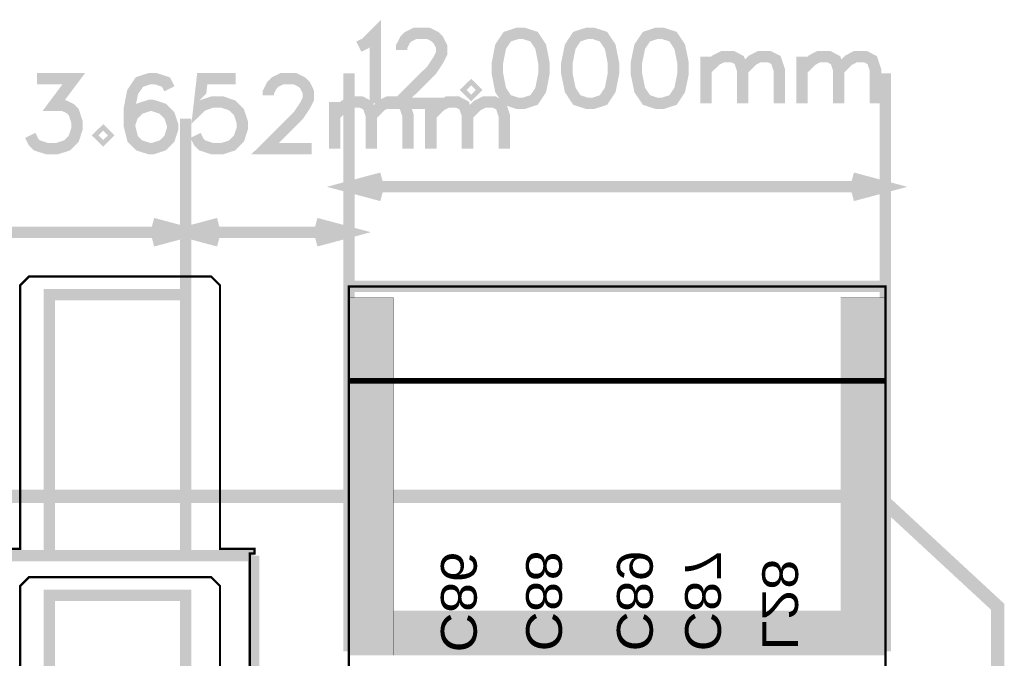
# Model space of a CAD drawing. Header units: millimetres. Extents: x -8 to 125, y -6 to 113.
# Tile 142 of 142: x 97 to 119, y 96 to 111. Entities that reach past the tile are written whole.
import ezdxf
from ezdxf.enums import TextEntityAlignment as Align

# ---------------------------------------------------------------- set-up
doc = ezdxf.new("R2010")
doc.units = ezdxf.units.MM
for name, color, linetype, true_color in [('Board Outline Layer', 7, 'Continuous', 0xff00ff), ('Bottom Silkscreen Layer', 7, 'Continuous', 0x66cc33), ('Component Shape Layer', 7, 'Continuous', 0x00cccc), ('Document Layer', 7, 'Continuous', 0xffffff), ('Top Silkscreen Layer', 7, 'Continuous', 0xffcc00)]:
    doc.layers.add(name, color=color, linetype=linetype, true_color=true_color)
doc.styles.get("Standard").update_dxf_attribs({"font": 'arial.ttf'})

msp = doc.modelspace()

# ---------------------------------------------------------------- hatches: boundary and pattern name
at = {"layer": 'Document Layer'}
for points in [[(104.236, 104.448), (104.236, 96.448), (105.236, 96.448), (105.236, 104.448)], [(116.236, 104.448), (116.236, 96.448), (115.236, 96.448), (115.236, 104.448)], [(115.236, 96.448), (105.236, 96.448), (105.236, 97.448), (115.236, 97.448)]]:
    msp.add_hatch(color=256, dxfattribs=at).paths.add_polyline_path(points)

# ---------------------------------------------------------------- linework, layer by layer
at = {"layer": 'Board Outline Layer', "const_width": 0.3}
msp.add_lwpolyline([(2.794, 100.008), (116.078, 100.008), (118.746, 97.536), (118.746, 3.262), (115.042, 0.008), (2.754, 0.008), (0, 3.262), (0, 96.754)], close=True, dxfattribs=at)
at = {"layer": 'Component Shape Layer', "const_width": 0.0508}
for points in [[(94.573, 98.829), (96.883, 98.829), (96.883, 104.729), (97.083, 104.929), (101.153, 104.929), (101.353, 104.729), (101.353, 98.829), (102.123, 98.829), (102.123, 98.824), (102.123, 98.729), (102.023, 98.729), (102.023, 86.229), (71.213, 86.229)], [(94.573, 98.829), (96.883, 98.829), (96.883, 104.729), (97.083, 104.929), (101.153, 104.929), (101.353, 104.729), (101.353, 98.829), (102.123, 98.829), (102.123, 98.824), (102.123, 98.729), (102.023, 98.729), (102.023, 86.229), (71.213, 86.229)], [(94.573, 92.099), (96.883, 92.099), (96.883, 97.999), (97.083, 98.199), (101.153, 98.199), (101.353, 97.999), (101.353, 92.099), (102.123, 92.099), (102.123, 92.094), (102.123, 91.999), (102.023, 91.999), (102.023, 79.499), (71.213, 79.499)], [(94.573, 92.099), (96.883, 92.099), (96.883, 97.999), (97.083, 98.199), (101.153, 98.199), (101.353, 97.999), (101.353, 92.099), (102.123, 92.099), (102.123, 92.094), (102.123, 91.999), (102.023, 91.999), (102.023, 79.499), (71.213, 79.499)]]:
    msp.add_lwpolyline(points, dxfattribs=at)
msp.add_lwpolyline([(116.236, 104.703), (116.236, 88.403), (104.236, 88.403), (104.236, 104.703)], close=True, dxfattribs=at)
msp.add_lwpolyline([(116.236, 104.703), (116.236, 88.403), (104.236, 88.403), (104.236, 104.703)], close=True, dxfattribs=at)
at = {"layer": 'Document Layer', "const_width": 0.254}
for points in [[(104.458, 110.071), (104.608, 110.145), (104.831, 110.368), (104.831, 108.804)], [(105.415, 109.997), (105.415, 110.071), (105.491, 110.221), (105.565, 110.295), (105.715, 110.368), (106.012, 110.368), (106.162, 110.295), (106.236, 110.221), (106.312, 110.071), (106.312, 109.921), (106.236, 109.771), (106.088, 109.548), (105.342, 108.804), (106.386, 108.804)], [(112.222, 109.848), (112.222, 108.804)], [(112.222, 109.548), (112.446, 109.771), (112.596, 109.848), (112.819, 109.848), (112.967, 109.771), (113.043, 109.548), (113.043, 108.804)], [(113.043, 109.548), (113.266, 109.771), (113.416, 109.848), (113.64, 109.848), (113.79, 109.771), (113.863, 109.548), (113.863, 108.804)], [(114.374, 109.848), (114.374, 108.804)], [(114.374, 109.548), (114.597, 109.771), (114.747, 109.848), (114.971, 109.848), (115.121, 109.771), (115.194, 109.548), (115.194, 108.804)], [(115.194, 109.548), (115.418, 109.771), (115.568, 109.848), (115.791, 109.848), (115.941, 109.771), (116.015, 109.548), (116.015, 108.804)], [(97.26, 109.352), (98.081, 109.352), (97.634, 108.755), (97.857, 108.755), (98.007, 108.682), (98.081, 108.608), (98.154, 108.385), (98.154, 108.235), (98.081, 108.011), (97.931, 107.861), (97.707, 107.788), (97.484, 107.788), (97.26, 107.861), (97.184, 107.935), (97.11, 108.085)], [(100.222, 109.129), (100.146, 109.279), (99.922, 109.352), (99.772, 109.352), (99.549, 109.279), (99.399, 109.055), (99.325, 108.682), (99.325, 108.308), (99.399, 108.011), (99.549, 107.861), (99.772, 107.788), (99.849, 107.788), (100.072, 107.861), (100.222, 108.011), (100.296, 108.235), (100.296, 108.308), (100.222, 108.532), (100.072, 108.682), (99.849, 108.755), (99.772, 108.755), (99.549, 108.682), (99.399, 108.532), (99.325, 108.308)], [(101.7, 109.352), (100.956, 109.352), (100.88, 108.682), (100.956, 108.755), (101.18, 108.832), (101.403, 108.832), (101.627, 108.755), (101.776, 108.608), (101.85, 108.385), (101.85, 108.235), (101.776, 108.011), (101.627, 107.861), (101.403, 107.788), (101.18, 107.788), (100.956, 107.861), (100.88, 107.935), (100.806, 108.085)], [(102.437, 108.981), (102.437, 109.055), (102.511, 109.205), (102.584, 109.279), (102.734, 109.352), (103.034, 109.352), (103.181, 109.279), (103.257, 109.205), (103.331, 109.055), (103.331, 108.905), (103.257, 108.755), (103.107, 108.532), (102.361, 107.788), (103.405, 107.788)], [(104.236, 104.703), (104.236, 109.474)], [(116.236, 104.703), (116.236, 109.474)], [(103.915, 108.832), (103.915, 107.788)], [(103.915, 108.532), (104.141, 108.755), (104.289, 108.832), (104.512, 108.832), (104.662, 108.755), (104.738, 108.532), (104.738, 107.788)], [(104.738, 108.532), (104.962, 108.755), (105.109, 108.832), (105.335, 108.832), (105.482, 108.755), (105.559, 108.532), (105.559, 107.788)], [(106.069, 108.832), (106.069, 107.788)], [(106.069, 108.532), (106.293, 108.755), (106.442, 108.832), (106.666, 108.832), (106.813, 108.755), (106.889, 108.532), (106.889, 107.788)], [(106.889, 108.532), (107.113, 108.755), (107.263, 108.832), (107.486, 108.832), (107.636, 108.755), (107.71, 108.532), (107.71, 107.788)], [(100.584, 104.52), (100.584, 108.458)], [(100.584, 104.52), (100.584, 108.458)], [(104.236, 104.479), (104.236, 108.458)], [(104.236, 106.934), (104.972, 107.131), (104.236, 106.934), (104.972, 106.737)], [(116.236, 106.934), (115.5, 107.131), (116.236, 106.934), (115.5, 106.737)], [(104.236, 106.934), (116.236, 106.934)], [(100.584, 105.918), (99.848, 106.115), (100.584, 105.918), (99.848, 105.721)], [(100.584, 105.918), (101.32, 106.115), (100.584, 105.918), (101.32, 105.721)], [(104.236, 105.918), (103.5, 106.115), (104.236, 105.918), (103.5, 105.721)], [(92.805, 105.918), (100.584, 105.918)], [(100.584, 105.918), (104.236, 105.918)]]:
    msp.add_lwpolyline(points, dxfattribs=at)
at = {"layer": 'Document Layer'}
for points, const_width in [([(108.004, 110.368), (107.78, 110.295), (107.63, 110.071), (107.557, 109.698), (107.557, 109.474), (107.63, 109.101), (107.78, 108.877), (108.004, 108.804), (108.153, 108.804), (108.377, 108.877), (108.527, 109.101), (108.6, 109.474), (108.6, 109.698), (108.527, 110.071), (108.377, 110.295), (108.153, 110.368)], 0.254), ([(109.558, 110.368), (109.335, 110.295), (109.187, 110.071), (109.111, 109.698), (109.111, 109.474), (109.187, 109.101), (109.335, 108.877), (109.558, 108.804), (109.708, 108.804), (109.931, 108.877), (110.081, 109.101), (110.155, 109.474), (110.155, 109.698), (110.081, 110.071), (109.931, 110.295), (109.708, 110.368)], 0.254), ([(111.115, 110.368), (110.892, 110.295), (110.742, 110.071), (110.665, 109.698), (110.665, 109.474), (110.742, 109.101), (110.892, 108.877), (111.115, 108.804), (111.262, 108.804), (111.488, 108.877), (111.636, 109.101), (111.712, 109.474), (111.712, 109.698), (111.636, 110.071), (111.488, 110.295), (111.262, 110.368)], 0.254), ([(106.972, 109.174), (106.896, 109.101), (106.972, 109.027), (107.046, 109.101)], 0.254), ([(98.741, 108.158), (98.665, 108.085), (98.741, 108.011), (98.815, 108.085)], 0.254), ([(104.236, 104.448), (104.236, 96.448), (105.236, 96.448), (105.236, 104.448)], 0.00508), ([(104.236, 104.448), (104.236, 96.448), (105.236, 96.448), (105.236, 104.448)], 0.00508), ([(116.236, 104.448), (116.236, 96.448), (115.236, 96.448), (115.236, 104.448)], 0.00508), ([(116.236, 104.448), (116.236, 96.448), (115.236, 96.448), (115.236, 104.448)], 0.00508), ([(115.236, 96.448), (105.236, 96.448), (105.236, 97.448), (115.236, 97.448)], 0.00508), ([(115.236, 96.448), (105.236, 96.448), (105.236, 97.448), (115.236, 97.448)], 0.00508)]:
    msp.add_lwpolyline(points, close=True, dxfattribs=dict(at, const_width=const_width))
at = {"layer": 'Top Silkscreen Layer', "const_width": 0.254}
for points in [[(100.584, 98.678), (100.584, 104.52), (97.536, 104.52), (97.536, 98.678)], [(100.584, 98.678), (100.584, 104.52), (97.536, 104.52), (97.536, 98.678)], [(100.584, 91.948), (100.584, 97.79), (97.536, 97.79), (97.536, 91.948)], [(100.584, 91.948), (100.584, 97.79), (97.536, 97.79), (97.536, 91.948)]]:
    msp.add_lwpolyline(points, close=True, dxfattribs=at)
at = {"layer": 'Top Silkscreen Layer'}
for points, const_width in [([(116.236, 104.703), (104.236, 104.703)], 0.254), ([(104.236, 104.703), (104.236, 96.534)], 0.254), ([(116.236, 104.703), (104.236, 104.703)], 0.254), ([(104.236, 104.703), (104.236, 96.534)], 0.254), ([(116.236, 96.534), (116.236, 104.703)], 0.254), ([(116.236, 96.534), (116.236, 104.703)], 0.254), ([(104.236, 102.593), (116.236, 102.593)], 0.127), ([(104.236, 102.593), (116.236, 102.593)], 0.127), ([(102.108, 98.678), (71.12, 98.678)], 0.254), ([(102.108, 98.678), (71.12, 98.678)], 0.254), ([(102.108, 89.026), (102.108, 98.678)], 0.254), ([(102.108, 89.026), (102.108, 98.678)], 0.254)]:
    msp.add_lwpolyline(points, dxfattribs=dict(at, const_width=const_width))

# ---------------------------------------------------------------- texts
at = {"layer": 'Bottom Silkscreen Layer', "text_generation_flag": 2, "width": 1.1}
for s, rotation, p in [('C86', 1710, (106.055, 96.513)), ('C88', 1710, (107.96, 96.536)), ('C89', 1710, (109.992, 96.536)), ('C87', 1710, (111.516, 96.536)), ('L28', 270, (113.242, 96.552))]:
    msp.add_text(s, height=0.8001, rotation=rotation, dxfattribs=at).set_placement(p, align=Align.BOTTOM_LEFT)

doc.saveas('drawing.dxf')
